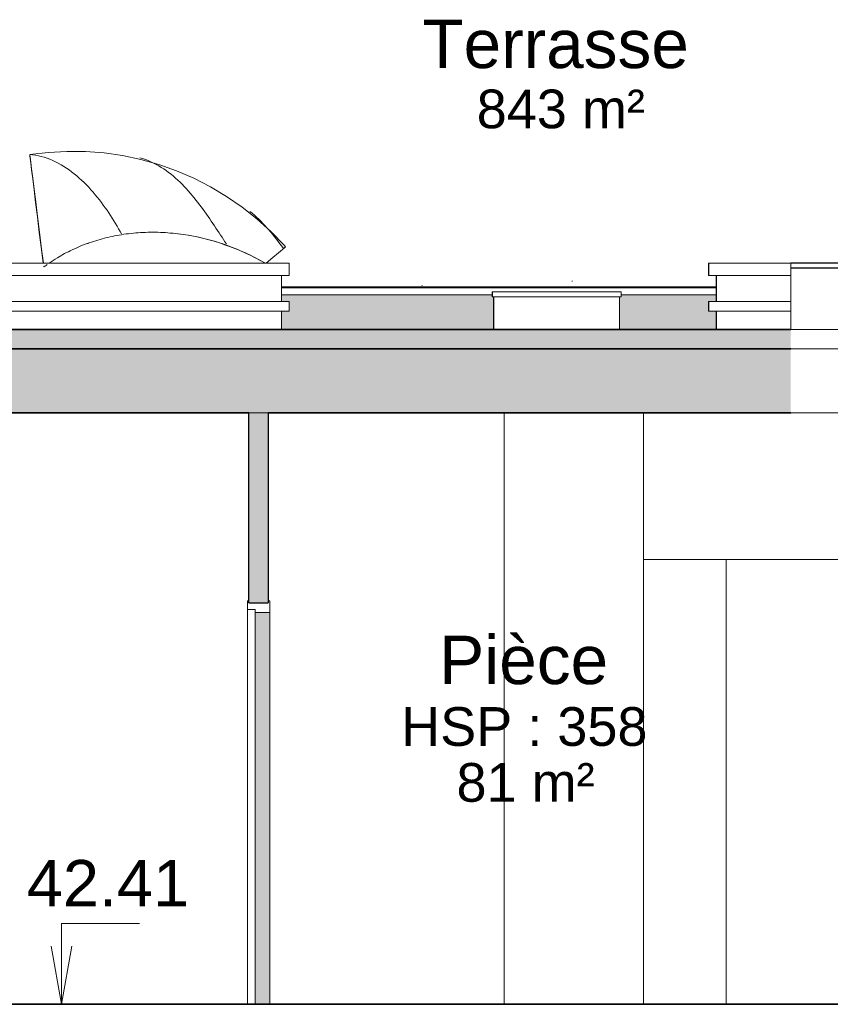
# Model space of a CAD drawing. Header units: millimetres. Extents: x -48837 to 98707, y -908 to 19261.
# Tile 117 of 143: x -8962 to -4772, y 7367 to 12455. Entities that reach past the tile are written whole.
import ezdxf

# ---------------------------------------------------------------- set-up
doc = ezdxf.new("R2010")
doc.units = ezdxf.units.MM
for name, color, linetype, lineweight in [('A-AREA-IDEN', 2, 'Continuous', 9), ('A-DOOR', 31, 'Continuous', 9), ('A-DOOR-FRAM', 31, 'Continuous', 9), ('A-FLOR', 192, 'Continuous', 9), ('A-FLOR-PATT', 8, 'Continuous', 35), ('A-GENM', 13, 'Continuous', 9), ('A-WALL', 113, 'Continuous', 9), ('A-WALL-PATT', 111, 'Continuous', 9), ('G-ANNO-DIMS', 111, 'Continuous', 9), ('I-WALL', 2, 'Continuous', 9)]:
    doc.layers.add(name, color=color, linetype=linetype, lineweight=lineweight)
doc.styles.add('Arial', font='arial.ttf', dxfattribs={"height": 240})
doc.styles.add('Arial_1', font='arial.ttf', dxfattribs={"height": 200})
doc.styles.add('Arial_B', font='txt', dxfattribs={"height": 250})

# ---------------------------------------------------------------- blocks, each defined once
blk = doc.blocks.new('FP_14-Coupe 1')
at = {"layer": 'A-GENM'}
blk.add_line((-8605.9, 11297.7), (-8610.3, 11298.8), dxfattribs=at)
blk = doc.blocks.new('FP_15-Coupe 1')
at = {"layer": 'A-GENM'}
for p, q in [((-8909.6, 11757.3), (-8894.7, 11756.1)), ((-8894.7, 11756.1), (-8879.8, 11754.1)), ((-8879.8, 11754.1), (-8864.9, 11751.3)), ((-8864.9, 11751.3), (-8850, 11747.9)), ((-8850, 11747.9), (-8835.2, 11743.7)), ((-8835.2, 11743.7), (-8820.4, 11738.9)), ((-8820.4, 11738.9), (-8805.7, 11733.4)), ((-8805.7, 11733.4), (-8791.1, 11727.3)), ((-8791.1, 11727.3), (-8776.6, 11720.5)), ((-8776.6, 11720.5), (-8762.2, 11713.2)), ((-8762.2, 11713.2), (-8748, 11705.3)), ((-8748, 11705.3), (-8734, 11696.9)), ((-8341.1, 11741.2), (-8326.5, 11736.9)), ((-8326.5, 11736.9), (-8312.1, 11732)), ((-8312.1, 11732), (-8297.9, 11726.6)), ((-8297.9, 11726.6), (-8283.9, 11720.7)), ((-8283.9, 11720.7), (-8270.1, 11714.2)), ((-8270.1, 11714.2), (-8256.5, 11707.2)), ((-8256.5, 11707.2), (-8243.1, 11699.7)), ((-8734, 11696.9), (-8720.1, 11688)), ((-8720.1, 11688), (-8706.5, 11678.6)), ((-8706.5, 11678.6), (-8693, 11668.7)), ((-8693, 11668.7), (-8679.7, 11658.4)), ((-8679.7, 11658.4), (-8666.7, 11647.7)), ((-8243.1, 11699.7), (-8229.9, 11691.8)), ((-8229.9, 11691.8), (-8217, 11683.5)), ((-8217, 11683.5), (-8204.3, 11674.7)), ((-8204.3, 11674.7), (-8191.8, 11665.6)), ((-8191.8, 11665.6), (-8179.5, 11656.2)), ((-8179.5, 11656.2), (-8167.5, 11646.3)), ((-8666.7, 11647.7), (-8653.9, 11636.6)), ((-8653.9, 11636.6), (-8641.3, 11625.1)), ((-8641.3, 11625.1), (-8628.9, 11613.3)), ((-8628.9, 11613.3), (-8616.9, 11601.3)), ((-8616.9, 11601.3), (-8605, 11588.9)), ((-8167.5, 11646.3), (-8155.8, 11636.2)), ((-8155.8, 11636.2), (-8144.2, 11625.8)), ((-8144.2, 11625.8), (-8132.9, 11615.2)), ((-8132.9, 11615.2), (-8121.8, 11604.3)), ((-8121.8, 11604.3), (-8111, 11593.1)), ((-8605, 11588.9), (-8593.4, 11576.3)), ((-8593.4, 11576.3), (-8582.1, 11563.5)), ((-8582.1, 11563.5), (-8571.1, 11550.5)), ((-8571.1, 11550.5), (-8560.3, 11537.3)), ((-8111, 11593.1), (-8100.4, 11581.8)), ((-8100.4, 11581.8), (-8090, 11570.3)), ((-8090, 11570.3), (-8079.8, 11558.7)), ((-8079.8, 11558.7), (-8069.8, 11546.9)), ((-8560.3, 11537.3), (-8549.7, 11524)), ((-8549.7, 11524), (-8539.4, 11510.5)), ((-8539.4, 11510.5), (-8529.4, 11497)), ((-8069.8, 11546.9), (-8060, 11535)), ((-8060, 11535), (-8050.4, 11523)), ((-8050.4, 11523), (-8041, 11510.9)), ((-8041, 11510.9), (-8031.7, 11498.8)), ((-8031.7, 11498.8), (-8022.7, 11486.6)), ((-8529.4, 11497), (-8519.6, 11483.4)), ((-8519.6, 11483.4), (-8510.1, 11469.7)), ((-8510.1, 11469.7), (-8500.9, 11456)), ((-8500.9, 11456), (-8491.8, 11442.3)), ((-8022.7, 11486.6), (-8013.8, 11474.4)), ((-8013.8, 11474.4), (-8005, 11462.2)), ((-8005, 11462.2), (-7996.4, 11450)), ((-7996.4, 11450), (-7987.9, 11437.8)), ((-7771.6, 11464.5), (-7759.8, 11454.7)), ((-7759.8, 11454.7), (-7748.2, 11444.7)), ((-8491.8, 11442.3), (-8483.1, 11428.6)), ((-8483.1, 11428.6), (-8474.5, 11414.9)), ((-8474.5, 11414.9), (-8466.2, 11401.3)), ((-8466.2, 11401.3), (-8458.1, 11387.8)), ((-7987.9, 11437.8), (-7979.5, 11425.6)), ((-7979.5, 11425.6), (-7971.3, 11413.4)), ((-7971.3, 11413.4), (-7963.2, 11401.3)), ((-7963.2, 11401.3), (-7955.1, 11389.3)), ((-7748.2, 11444.7), (-7736.9, 11434.4)), ((-7736.9, 11434.4), (-7725.9, 11423.9)), ((-7725.9, 11423.9), (-7715, 11413.1)), ((-7715, 11413.1), (-7704.3, 11402.1)), ((-7704.3, 11402.1), (-7693.9, 11391)), ((-8458.1, 11387.8), (-8450.2, 11374.4)), ((-8450.2, 11374.4), (-8442.5, 11361)), ((-8442.5, 11361), (-8435, 11347.8)), ((-7955.1, 11389.3), (-7947.1, 11377.3)), ((-7947.1, 11377.3), (-7939.2, 11365.5)), ((-7939.2, 11365.5), (-7931.4, 11353.6)), ((-7931.4, 11353.6), (-7923.6, 11341.9)), ((-7693.9, 11391), (-7683.7, 11379.6)), ((-7683.7, 11379.6), (-7673.6, 11368.1)), ((-7673.6, 11368.1), (-7663.7, 11356.5)), ((-7663.7, 11356.5), (-7654, 11344.7)), ((-7923.6, 11341.9), (-7915.9, 11330.3)), ((-7915.9, 11330.3), (-7908.2, 11318.8)), ((-7908.2, 11318.8), (-7900.5, 11307.3)), ((-7900.5, 11307.3), (-7892.9, 11296)), ((-7654, 11344.7), (-7644.5, 11332.8)), ((-7644.5, 11332.8), (-7635.1, 11320.9)), ((-7635.1, 11320.9), (-7625.8, 11308.8)), ((-7625.8, 11308.8), (-7616.7, 11296.7)), ((-7616.7, 11296.7), (-7607.6, 11284.5)), ((-7607.6, 11284.5), (-7598.7, 11272.2))]:
    blk.add_line(p, q, dxfattribs=at)
at = {"layer": 'A-GENM', "flags": 128}
blk.add_lwpolyline([(-8909.5, 11757.3), (-8814.1, 11769), (-8718, 11774.4), (-8621.6, 11773.4), (-8525.5, 11766), (-8429.9, 11752.2), (-8335.3, 11732.2), (-8242.2, 11705.9), (-8150.9, 11673.6), (-8061.9, 11635.2), (-7975.4, 11591), (-7892, 11541.2), (-7812, 11486), (-7735.6, 11425.6), (-7663.3, 11360.2), (-7595.4, 11290.2), (-7587.3, 11281.3)], dxfattribs=at)
blk = doc.blocks.new('Skydome 4 - Skydome 110x120-1197151-Coupe 1')
at = {"layer": 'A-GENM'}
for p, q in [((-8907.9, 11743.5), (-8907.5, 11739.7)), ((-9045, 11133.3), (-9045, 11196.8)), ((-9045, 11196.8), (-9043.6, 11196.8)), ((-7568.2, 11196.8), (-9043.6, 11196.8)), ((-9043.6, 11196.8), (-9043.6, 11133.3)), ((-7568.2, 11196.8), (-7568.2, 11133.3)), ((-8836.7, 11177.2), (-8837.2, 11181.2)), ((-9045, 11133.3), (-9043.6, 11133.3)), ((-9043.6, 11133.3), (-7568.2, 11133.3)), ((-9005, 10998.5), (-9005, 11133.3)), ((-9003.6, 11133.3), (-9003.6, 10998.5)), ((-7608.2, 11133.3), (-7608.2, 10998.5)), ((-9041.8, 10998.5), (-7568.2, 10998.5)), ((-7568.2, 10998.5), (-7568.2, 10948.5)), ((-7568.2, 10948.5), (-9041.8, 10948.5)), ((-9005, 10853.3), (-9005, 10948.5)), ((-9003.6, 10948.5), (-9003.6, 10853.3)), ((-7608.2, 10948.5), (-7608.2, 10853.3))]:
    blk.add_line(p, q, dxfattribs=at)
at = {"layer": 'A-GENM', "flags": 128}
for points in [[(-8839.2, 11197.1), (-8848.1, 11269.1), (-8859, 11356.6), (-8869.3, 11438.3), (-8878.6, 11513.1), (-8886.9, 11579.6), (-8894.1, 11636.7), (-8900, 11683.5), (-8904.6, 11719.4), (-8907.7, 11743.6), (-8909.3, 11755.8), (-8909.4, 11755.8), (-8909, 11752.3)], [(-8840.6, 11197.1), (-8849.4, 11268.1), (-8860.1, 11354.9), (-8870.2, 11436), (-8879.3, 11510.1), (-8887.4, 11576.1), (-8894.4, 11632.7), (-8900.1, 11679.2), (-8904.4, 11714.7), (-8907.3, 11738.7), (-8908.7, 11750.8), (-8908.7, 11750.8)], [(-7587.3, 11281.3), (-7591.3, 11277.8), (-7603.6, 11267.4), (-7624.1, 11250.1), (-7652.6, 11226), (-7687, 11197)]]:
    blk.add_lwpolyline(points, dxfattribs=at)
at = {"layer": 'A-GENM'}
for points in [[(-8422.9, 11345.7), (-8455.2, 11341), (-8486.8, 11334.7), (-8517.5, 11327.1)], [(-8116, 11344.8), (-8151.4, 11350), (-8186.5, 11353.4), (-8221.3, 11355.1)], [(-8517.5, 11327.1), (-8578.9, 11311.9), (-8636.7, 11291.1), (-8690.2, 11265.7)], [(-7901.5, 11292.3), (-7973.2, 11317.1), (-8045.1, 11334.5), (-8116, 11344.8)], [(-8690.2, 11265.7), (-8716.9, 11253.1), (-8742.5, 11239.3), (-8767, 11224.5)], [(-7794.5, 11249.4), (-7829.9, 11265.6), (-7865.7, 11279.8), (-7901.5, 11292.3)], [(-7692, 11197), (-7725.8, 11216.2), (-7760, 11233.7), (-7794.5, 11249.4)], [(-8767, 11224.5), (-8781.3, 11215.8), (-8795.2, 11206.8), (-8808.7, 11197.5)], [(-8819.5, 11189.9), (-8825.3, 11185.7), (-8831, 11181.5), (-8836.7, 11177.2)]]:
    blk.add_open_spline(points, degree=3, dxfattribs=at)
for points, knots in [([(-8221.3, 11355.1), (-8256, 11356.8), (-8324.5, 11356.8), (-8390.6, 11350.4), (-8422.9, 11345.7)], [0.4166667, 0.4166667, 0.4166667, 0.4166667, 0.5, 0.583333, 0.583333, 0.583333, 0.583333]), ([(-8222.6, 11355), (-8187.9, 11353.3), (-8082.5, 11343.2), (-7903.6, 11300), (-7761.9, 11236), (-7693.3, 11197)], [0.5833333, 0.5833333, 0.5833333, 0.5833333, 0.6666667, 0.8333333, 0.997632, 0.997632, 0.997632, 0.997632])]:
    blk.add_open_spline(points, degree=3, knots=knots, dxfattribs=at)
for name in ['FP_15-Coupe 1', 'FP_14-Coupe 1']:
    blk.add_blockref(name, (0, 0), dxfattribs=at)
blk = doc.blocks.new('Skydome 4 - Skydome 110x110-1197150-Coupe 1')
at = {"layer": 'A-GENM'}
for p, q in [((-5400.7, 11196.8), (-5401.8, 11196.8)), ((-5401.8, 11196.8), (-5401.8, 11133.3)), ((-5400.7, 11196.8), (-5400.7, 11133.3)), ((-4976.8, 11196.8), (-5400.7, 11196.8)), ((-4976.8, 11196.8), (-4976.8, 11133.3)), ((-4356.3, 10853.3), (-4356.3, 11171.4)), ((-5401.8, 11133.3), (-5400.7, 11133.3)), ((-5400.7, 11133.3), (-4976.8, 11133.3)), ((-5361.7, 11133.3), (-5361.7, 10998.5)), ((-5360.7, 11133.3), (-5360.7, 10998.5)), ((-4976.8, 10998.5), (-4976.8, 11133.3)), ((-5401.8, 10998.5), (-5400.7, 10998.5)), ((-5401.8, 10998.5), (-5401.8, 10948.5)), ((-5400.7, 10998.5), (-4976.8, 10998.5)), ((-5400.7, 10998.5), (-5400.7, 10948.5)), ((-4976.8, 10998.5), (-4976.8, 10948.5)), ((-5400.7, 10948.5), (-5401.8, 10948.5)), ((-4976.8, 10948.5), (-5400.7, 10948.5)), ((-5361.7, 10948.5), (-5361.7, 10853.3)), ((-5360.7, 10948.5), (-5360.7, 10853.3)), ((-4976.8, 10853.3), (-4976.8, 10948.5)), ((-4356.3, 10853.3), (-4976.8, 10853.3)), ((-4356.1, 10853.3), (-4356.3, 10853.3))]:
    blk.add_line(p, q, dxfattribs=at)
at = {"layer": 'A-GENM', "lineweight": 25}
for p, q in [((-4314.2, 11196.8), (-4976.8, 11196.8)), ((-4314.2, 11196.8), (-4276.1, 11196.8)), ((-4314.2, 11196.8), (-4314.2, 11171.4)), ((-4314.2, 11171.4), (-4314.2, 11196.8)), ((-4276.1, 11196.8), (-4276.1, 11133.3)), ((-4314.2, 11171.4), (-4976.8, 11171.4)), ((-4356.1, 10853.3), (-4356.1, 11171.4)), ((-4314.2, 11171.4), (-4356.1, 11171.4)), ((-4316.1, 11133.3), (-4316.1, 10998.5)), ((-4316.1, 11133.3), (-4276.1, 11133.3)), ((-4316.1, 10998.5), (-4276.1, 10998.5)), ((-4276.1, 10998.5), (-4276.1, 10948.5)), ((-4316.1, 10853.3), (-4316.1, 10948.5)), ((-4316.1, 10948.5), (-4276.1, 10948.5)), ((-4316.1, 10853.3), (-4356.1, 10853.3))]:
    blk.add_line(p, q, dxfattribs=at)
blk = doc.blocks.new('Famille 0 - Famille 85x55-1194471-Coupe 1')
at = {"layer": 'A-GENM'}
for p, q in [((-6106.9, 11102.8), (-6106.9, 11104.8)), ((-6106.9, 11102.8), (-6106.9, 11104.8)), ((-6882.2, 11079), (-6883.2, 11080.5)), ((-6519.5, 11048.5), (-6518.6, 11048.5)), ((-6519.5, 11023.3), (-6519.5, 11048.5)), ((-6518.6, 11048.5), (-5853.6, 11048.5)), ((-6518.6, 11048.5), (-6518.6, 11023.3)), ((-5853.6, 11023.3), (-5853.6, 11048.5)), ((-6518.6, 11023.3), (-6519.5, 11023.3)), ((-5853.6, 11023.3), (-6518.6, 11023.3)), ((-6512, 10853.3), (-6512, 11023.3)), ((-6511.1, 11023.3), (-6511.1, 10853.3)), ((-5861.1, 10853.3), (-5861.1, 11023.3))]:
    blk.add_line(p, q, dxfattribs=at)
blk = doc.blocks.new('Double _R_ - 1_43m x 2_04m-V18-Coupe 1')
at = {"layer": 'A-DOOR', "lineweight": 18}
blk.add_hatch(color=121, dxfattribs=at).paths.add_polyline_path([(-7784.9, 7367.3), (-7784.6, 7367.3), (-7784.9, 8345.9)])
at = {"layer": 'A-DOOR-FRAM', "lineweight": 18}
for points in [[(-7668.9, 7367.3), (-7668.9, 9392.3), (-7744.6, 9392.3), (-7744.6, 7367.3)], [(-7785, 7367.3), (-7784.9, 7367.3), (-7785, 8345.9)]]:
    blk.add_hatch(color=121, dxfattribs=at).paths.add_polyline_path(points)
at = {"layer": 'A-DOOR'}
for p, q in [((-7784.9, 9407.3), (-7784.9, 7367.3)), ((-7784.6, 9407.3), (-7784.9, 9407.3))]:
    blk.add_line(p, q, dxfattribs=at)
at = {"layer": 'A-DOOR', "lineweight": 18}
for p, q in [((-7784.6, 7367.3), (-7784.6, 9407.3)), ((-7784.6, 9407.3), (-7744.6, 9407.3)), ((-7744.6, 9407.3), (-7744.6, 7367.3)), ((-7784.6, 7367.3), (-7744.6, 7367.3))]:
    blk.add_line(p, q, dxfattribs=at)
at = {"layer": 'A-DOOR-FRAM'}
for p, q in [((-7785, 9452.3), (-7785, 9407.3)), ((-7784.6, 9452.3), (-7785, 9452.3)), ((-7784.9, 9407.3), (-7784.9, 7367.3)), ((-7784.9, 9407.3), (-7784.6, 9407.3)), ((-7668.9, 9392.3), (-7668.9, 7367.3))]:
    blk.add_line(p, q, dxfattribs=at)
at = {"layer": 'A-DOOR-FRAM', "lineweight": 18}
for p, q in [((-7784.6, 9407.3), (-7784.6, 9452.3)), ((-7776.6, 9452.3), (-7784.6, 9452.3)), ((-7776.6, 9452.3), (-7776.6, 9442.3)), ((-7676.6, 9442.3), (-7776.6, 9442.3)), ((-7676.6, 9442.3), (-7676.6, 9452.3)), ((-7668.6, 9452.3), (-7676.6, 9452.3)), ((-7668.6, 9452.3), (-7668.6, 9392.3)), ((-7784.6, 9407.3), (-7744.6, 9407.3)), ((-7744.6, 9392.3), (-7744.6, 9407.3)), ((-7744.6, 9392.3), (-7668.6, 9392.3))]:
    blk.add_line(p, q, dxfattribs=at)
blk = doc.blocks.new('accortère2 - accortère-1436305-Coupe 1')
at = {"layer": 'A-GENM'}
for p, q in [((-7608.2, 11075), (-5361.7, 11075)), ((-7608.2, 11068.4), (-5361.7, 11068.4)), ((-7608.2, 11033.3), (-6519.5, 11033.3)), ((-5853.6, 11033.3), (-5361.7, 11033.3))]:
    blk.add_line(p, q, dxfattribs=at)

msp = doc.modelspace()

# ---------------------------------------------------------------- hatches: boundary and pattern name
at = {"layer": 'A-FLOR'}
h = msp.add_hatch(color=7, dxfattribs=at)
h.paths.add_polyline_path([(-16328.022, 10753.308), (-15998.531, 10753.308), (-15998.531, 10853.308), (-25611.588, 10853.308), (-25611.588, 10753.308), (-16773.354, 10753.308)])
h.paths.add_polyline_path([(-4976.821, 10753.308), (-4976.821, 10853.308), (-9161.76, 10853.308), (-9161.76, 10753.308), (-5194.719, 10753.308)])
at = {"layer": 'A-FLOR-PATT'}
h = msp.add_hatch(color=7, dxfattribs=at)
h.paths.add_polyline_path([(-16773.354, 10423.308), (-15998.531, 10423.308), (-15998.531, 10753.308), (-25596.588, 10753.308), (-25596.588, 10423.308), (-18554.683, 10423.308)])
h.paths.add_polyline_path([(-4976.821, 10423.308), (-4976.821, 10753.308), (-9161.76, 10753.308), (-9161.76, 10423.308), (-5194.719, 10423.308)])
at = {"layer": 'A-WALL-PATT'}
h = msp.add_hatch(color=256, dxfattribs=at)
h.paths.add_polyline_path([(-23898.668, 7367.308), (-20109.647, 7367.308), (-20109.647, 10123.308), (-25356.482, 10123.308), (-25356.482, 7367.308)])
h.paths.add_polyline_path([(-18727.258, 7367.308), (-17204.104, 7367.308), (-17204.104, 9665.382), (-18736.661, 9665.382), (-18736.661, 9417.308), (-18727.258, 9417.308), (-18727.258, 7385.733)])
h.paths.add_polyline_path([(-21999.206, 8367.308), (-23159.192, 8368.311), (-23159.191, 8372.308), (-23149.206, 8372.308), (-23149.206, 9917.308), (-21999.206, 9917.308), (-21999.206, 8372.308), (-21989.192, 8371.305), (-21989.193, 8367.308)])
h.paths.add_polyline_path([(-21659.193, 8367.308), (-21659.192, 8372.308), (-21649.206, 8372.308), (-21649.206, 9917.308), (-20499.207, 9917.308), (-20499.207, 8372.308), (-20489.193, 8371.305), (-20489.193, 8367.308), (-21649.206, 8367.308)])
h.paths.add_polyline_path([(2736.552, 10853.308), (2837.345, 10853.308), (2837.345, 11053.243), (2751.552, 11053.243), (2751.552, 11038.768), (2736.552, 11033.308), (-4316.085, 11033.308), (-4316.085, 10998.543), (-4276.085, 10998.543), (-4276.085, 10948.543), (-4316.085, 10948.543), (-4316.085, 10853.308), (2722.455, 10853.308)])
h.paths.add_polyline_path([(-20448.291, 10853.308), (-20448.291, 11033.308), (-21193.223, 11033.308), (-21193.223, 10937.532), (-21524.854, 10937.532), (-21524.854, 11033.308), (-21584.143, 11033.308), (-21584.143, 10937.198), (-21058.877, 10937.198), (-21058.877, 10853.308)])
h.paths.add_polyline_path([(-19445.347, 10853.308), (-19091.831, 10853.308), (-19091.831, 11033.308), (-20151.772, 11033.308), (-20151.772, 10853.308), (-19993.839, 10853.308)])
h.paths.add_polyline_path([(-23898.668, 10853.308), (-23303.016, 10853.308), (-23303.016, 11033.308), (-25178.353, 11033.308), (-25178.353, 10853.308), (-24789.332, 10853.308)])
h.paths.add_polyline_path([(-25338.592, 10853.308), (-25338.592, 11033.308), (-25488.99, 11033.308), (-25504.004, 11038.768), (-25504.004, 11053.243), (-25586.588, 11053.124), (-25586.588, 10853.308)])
h.paths.add_polyline_path([(-23006.497, 10853.308), (-21880.662, 10853.308), (-21880.662, 11033.308), (-23006.497, 11033.308), (-23006.497, 10906.183)])
h.paths.add_polyline_path([(-6511.97, 10853.308), (-6511.97, 11023.308), (-6519.477, 11023.308), (-6519.477, 11033.308), (-7608.237, 11033.308), (-7608.237, 10998.543), (-7568.199, 10998.543), (-7568.199, 10948.543), (-7608.237, 10948.543), (-7608.237, 10853.308), (-6636.47, 10853.308)])
h.paths.add_polyline_path([(-5361.712, 10853.308), (-5361.712, 10948.543), (-5401.75, 10948.543), (-5400.673, 10998.543), (-5361.712, 10998.543), (-5361.712, 11033.308), (-5853.553, 11033.308), (-5853.553, 11023.308), (-5861.06, 11023.308), (-5861.06, 10853.308), (-5640.051, 10853.308)])
h.paths.add_polyline_path([(-18554.683, 10853.308), (-17969.744, 10853.308), (-17969.744, 11023.308), (-17977.251, 11023.308), (-17977.251, 11033.308), (-18795.312, 11033.308), (-18795.312, 10853.308)])
h.paths.add_polyline_path([(-16768.595, 10853.308), (-16636.893, 10853.308), (-16636.893, 11033.308), (-16761.088, 11033.308), (-16761.088, 11023.308), (-16768.595, 11023.308), (-16768.595, 10906.183)])
h.paths.add_polyline_path([(-9041.76, 10853.308), (-9004.973, 10853.308), (-9004.973, 10948.543), (-9041.76, 10948.543), (-9041.76, 10878.67)])
h.paths.add_polyline_path([(-9004.973, 10998.543), (-9004.973, 11033.308), (-9041.76, 11033.308), (-9041.76, 10998.543)])
at = {"layer": 'I-WALL'}
msp.add_hatch(color=7, dxfattribs=at).paths.add_polyline_path([(-7776.579, 9442.308), (-7676.579, 9442.308), (-7676.579, 10423.308), (-7776.579, 10423.308), (-7776.579, 9626.019)])

# ---------------------------------------------------------------- linework, layer by layer
at = {"layer": 'A-FLOR', "lineweight": 35}
for p, q in [((-9161.76, 10853.308), (-4976.821, 10853.308)), ((-9161.76, 10753.308), (-4976.821, 10753.308)), ((-9161.76, 10423.308), (-7776.579, 10423.308)), ((-7676.579, 10423.308), (-4976.821, 10423.308)), ((-25611.588, 7367.308), (2905.094, 7367.308))]:
    msp.add_line(p, q, dxfattribs=at)
at = {"layer": 'A-FLOR'}
for p, q in [((-4976.821, 10753.308), (-4356.085, 10753.308)), ((-4356.085, 10423.308), (-4976.821, 10423.308))]:
    msp.add_line(p, q, dxfattribs=at)
at = {"layer": 'A-WALL'}
for p, q in [((-7676.579, 10423.308), (-7776.579, 10423.308)), ((-6457.882, 7367.308), (-6457.882, 10423.308)), ((-5737.638, 10423.308), (-5737.638, 7367.308)), ((-5737.638, 7367.308), (-5737.638, 10423.308)), ((-5737.638, 7367.308), (-5737.638, 10423.308)), ((-5737.638, 9665.382), (-3945.847, 9665.382)), ((-5310.148, 9665.382), (-5310.148, 7367.308))]:
    msp.add_line(p, q, dxfattribs=at)
at = {"layer": 'G-ANNO-DIMS'}
for p, q in [((-8745.439, 7784.09), (-8342.313, 7784.09)), ((-8745.439, 7367.308), (-8745.439, 7784.09)), ((-8745.439, 7367.308), (-8798.337, 7667.308)), ((-8745.439, 7367.308), (-8692.541, 7667.308))]:
    msp.add_line(p, q, dxfattribs=at)
at = {"layer": 'I-WALL'}
msp.add_line((-7776.967, 10423.308), (-7776.967, 9452.308), dxfattribs=at)
at = {"layer": 'I-WALL', "lineweight": 25}
for p, q in [((-7776.579, 9442.308), (-7776.579, 10423.308)), ((-7676.579, 10423.308), (-7676.579, 9442.308)), ((-7776.579, 9442.308), (-7676.579, 9442.308))]:
    msp.add_line(p, q, dxfattribs=at)

# ---------------------------------------------------------------- block references
at = {"layer": 'A-DOOR', "lineweight": 18}
msp.add_blockref('Double _R_ - 1_43m x 2_04m-V18-Coupe 1', (0, 0), dxfattribs=at)
at = {"layer": 'A-GENM'}
for name in ['Skydome 4 - Skydome 110x120-1197151-Coupe 1', 'Skydome 4 - Skydome 110x110-1197150-Coupe 1', 'Famille 0 - Famille 85x55-1194471-Coupe 1', 'accortère2 - accortère-1436305-Coupe 1']:
    msp.add_blockref(name, (0, 0), dxfattribs=at)

# ---------------------------------------------------------------- texts
at = {"layer": 'A-AREA-IDEN', "attachment_point": 1}
for s, insert, char_height, width, style in [('Terrasse', (-6880.679, 12454.691), 250, 1755.69562, 'Arial_B'), ('843 m²', (-6599.679, 12093.652), 200, 1074.26125, 'Arial_1'), ('Pièce', (-6793.679, 9271.816), 250, 1098.31187, 'Arial_B'), ('HSP : 358', (-6990.271, 8902.674), 200, 1579.32437, 'Arial_1'), ('81 m²', (-6704.179, 8613.902), 200, 881.85625, 'Arial_1')]:
    msp.add_mtext(s, dxfattribs=dict(at, insert=insert, char_height=char_height, width=width, style=style))

# ---------------------------------------------------------------- next in the draw order: texts
at = {"layer": 'G-ANNO-DIMS', "insert": (-8924.739, 8112.92), "char_height": 240, "width": 1004.89974, "attachment_point": 1, "line_spacing_factor": 0.941778, "style": 'Arial', "bg_fill": 3, "box_fill_scale": 1.25, "bg_fill_color": 256, "bg_fill_true_color": 13158600, "bg_fill_transparency": 0}
msp.add_mtext('42.41', dxfattribs=at)

doc.saveas('drawing.dxf')
